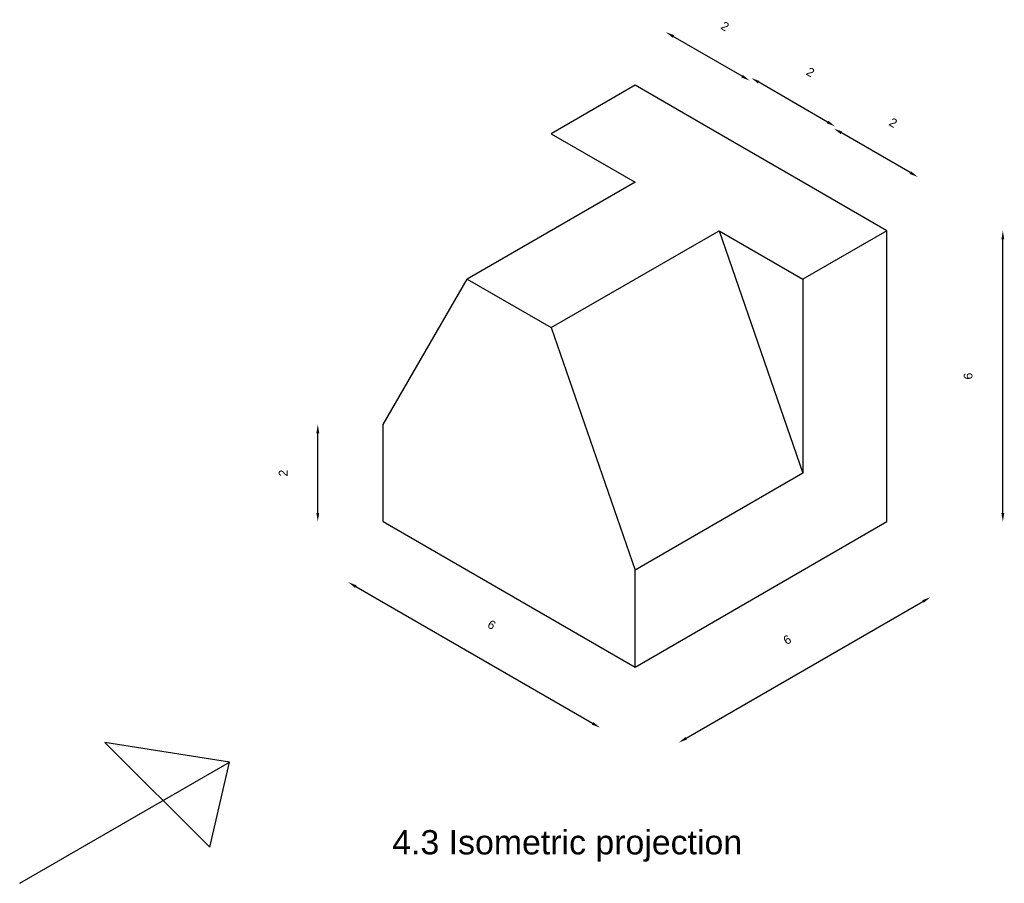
# Model space of a CAD drawing. Header units: inches. Extents: x 678 to 834, y 506 to 621.
# Tile 3 of 5: x 684 to 705, y 598 to 615. Entities that reach past the tile are written whole.
import ezdxf

# ---------------------------------------------------------------- set-up
doc = ezdxf.new("R2010")
doc.units = ezdxf.units.IN
doc.styles.get("Standard").update_dxf_attribs({"font": 'Arial.ttf'})
doc.dimstyles.new('ISO-25', dxfattribs={"dimtxt": 0.18, "dimasz": 0.18, "dimexe": 1.25, "dimexo": 0.625, "dimtad": 1, "dimtoh": 1, "dimtxsty": 'Standard', "dimcen": 2.5, "dimse1": 1, "dimse2": 1, "dimadec": 0, "dimazin": 0, "dimtfac": 1, "dimtmove": 0, "dimatfit": 3, "dimfxl": 1, "dimarcsym": 0})

# ---------------------------------------------------------------- blocks, each defined once
blk = doc.blocks.new('*D14')
at = {"color": 0, "lineweight": -2, "transparency": 16777216}
blk.add_line((691.225, 603.795), (696.109, 600.975), dxfattribs=at)
at = {"color": 0, "transparency": 16777216}
for points in [[(691.24, 603.821), (691.21, 603.769), (691.069, 603.885)], [(696.124, 601.001), (696.094, 600.949), (696.265, 600.885)]]:
    blk.add_solid(points, dxfattribs=at)
at = {"layer": 'Defpoints', "color": 0, "transparency": 16777216}
for p in [(691.791, 605.136), (696.987, 602.136), (696.265, 600.885)]:
    blk.add_point(p, dxfattribs=at)
at = {"color": 0, "transparency": 16777216, "insert": (694.026, 603.006), "char_height": 0.18, "attachment_point": 5, "rotation": 330}
blk.add_mtext('6', dxfattribs=at)
blk = doc.blocks.new('*D15')
at = {"color": 0, "lineweight": -2, "transparency": 16777216}
blk.add_line((698.043, 600.667), (702.928, 603.487), dxfattribs=at)
at = {"color": 0, "transparency": 16777216}
for points in [[(702.913, 603.513), (702.943, 603.461), (703.083, 603.577)], [(698.028, 600.693), (698.058, 600.641), (697.887, 600.577)]]:
    blk.add_solid(points, dxfattribs=at)
at = {"layer": 'Defpoints', "color": 0, "transparency": 16777216}
for p in [(702.184, 605.136), (703.083, 603.577), (696.987, 602.136)]:
    blk.add_point(p, dxfattribs=at)
at = {"color": 0, "transparency": 16777216, "insert": (700.127, 602.698), "char_height": 0.18, "attachment_point": 5, "rotation": 30}
blk.add_mtext('6', dxfattribs=at)
blk = doc.blocks.new('*D16')
at = {"color": 0, "lineweight": -2, "transparency": 16777216}
blk.add_line((704.576, 605.316), (704.576, 610.956), dxfattribs=at)
at = {"color": 0, "transparency": 16777216}
for points in [[(704.546, 610.956), (704.606, 610.956), (704.576, 611.136)], [(704.546, 605.316), (704.606, 605.316), (704.576, 605.136)]]:
    blk.add_solid(points, dxfattribs=at)
at = {"layer": 'Defpoints', "color": 0, "transparency": 16777216}
for p in [(702.184, 611.136), (704.576, 611.136), (702.184, 605.136)]:
    blk.add_point(p, dxfattribs=at)
at = {"color": 0, "transparency": 16777216, "insert": (703.86, 608.136), "char_height": 0.18, "attachment_point": 5, "rotation": 90}
blk.add_mtext('6', dxfattribs=at)
blk = doc.blocks.new('*D44')
at = {"color": 0, "lineweight": -2, "transparency": 16777216}
blk.add_line((702.667, 612.333), (701.247, 613.153), dxfattribs=at)
at = {"color": 0, "transparency": 16777216}
for points in [[(701.262, 613.179), (701.232, 613.127), (701.091, 613.243)], [(702.682, 612.359), (702.652, 612.307), (702.823, 612.243)]]:
    blk.add_solid(points, dxfattribs=at)
at = {"layer": 'Defpoints', "color": 0, "transparency": 16777216}
for p in [(701.091, 613.243), (700.451, 612.136), (702.184, 611.136)]:
    blk.add_point(p, dxfattribs=at)
at = {"color": 0, "transparency": 16777216, "insert": (702.314, 613.363), "char_height": 0.18, "attachment_point": 5, "rotation": 330}
blk.add_mtext('2', dxfattribs=at)
blk = doc.blocks.new('*D45')
at = {"color": 0, "lineweight": -2, "transparency": 16777216}
blk.add_line((700.96, 613.376), (699.54, 614.196), dxfattribs=at)
at = {"color": 0, "transparency": 16777216}
for points in [[(699.555, 614.222), (699.525, 614.171), (699.384, 614.286)], [(700.975, 613.402), (700.945, 613.351), (701.116, 613.286)]]:
    blk.add_solid(points, dxfattribs=at)
at = {"layer": 'Defpoints', "color": 0, "transparency": 16777216}
for p in [(699.384, 614.286), (698.719, 613.136), (700.451, 612.136)]:
    blk.add_point(p, dxfattribs=at)
at = {"color": 0, "transparency": 16777216, "insert": (700.607, 614.406), "char_height": 0.18, "attachment_point": 5, "rotation": 330}
blk.add_mtext('2', dxfattribs=at)
blk = doc.blocks.new('*D46')
at = {"color": 0, "lineweight": -2, "transparency": 16777216}
blk.add_line((699.196, 614.322), (697.776, 615.142), dxfattribs=at)
at = {"color": 0, "transparency": 16777216}
for points in [[(697.791, 615.168), (697.761, 615.116), (697.62, 615.232)], [(699.211, 614.348), (699.181, 614.296), (699.352, 614.232)]]:
    blk.add_solid(points, dxfattribs=at)
at = {"layer": 'Defpoints', "color": 0, "transparency": 16777216}
for p in [(697.62, 615.232), (696.987, 614.136), (698.719, 613.136)]:
    blk.add_point(p, dxfattribs=at)
at = {"color": 0, "transparency": 16777216, "insert": (698.844, 615.351), "char_height": 0.18, "attachment_point": 5, "rotation": 330}
blk.add_mtext('2', dxfattribs=at)
blk = doc.blocks.new('*D47')
at = {"color": 0, "lineweight": -2, "transparency": 16777216}
blk.add_line((690.44, 605.316), (690.44, 606.956), dxfattribs=at)
at = {"color": 0, "transparency": 16777216}
for points in [[(690.41, 606.956), (690.47, 606.956), (690.44, 607.136)], [(690.41, 605.316), (690.47, 605.316), (690.44, 605.136)]]:
    blk.add_solid(points, dxfattribs=at)
at = {"layer": 'Defpoints', "color": 0, "transparency": 16777216}
for p in [(690.44, 607.136), (691.791, 607.136), (691.791, 605.136)]:
    blk.add_point(p, dxfattribs=at)
at = {"color": 0, "transparency": 16777216, "insert": (689.725, 606.136), "char_height": 0.18, "attachment_point": 5, "rotation": 90}
blk.add_mtext('2', dxfattribs=at)

msp = doc.modelspace()

# ---------------------------------------------------------------- linework, layer by layer
for p, q in [((696.987, 614.136), (695.255, 613.136)), ((698.719, 613.136), (696.987, 614.136)), ((696.987, 614.136), (696.987, 614.136)), ((695.255, 613.136), (696.987, 612.136)), ((700.451, 612.136), (698.719, 613.136)), ((696.987, 612.136), (693.523, 610.136)), ((696.987, 612.136), (696.987, 612.136)), ((702.184, 611.136), (700.451, 612.136)), ((700.451, 612.136), (700.451, 612.136)), ((695.255, 609.136), (698.719, 611.136)), ((698.719, 611.136), (698.719, 611.136)), ((698.719, 611.136), (700.451, 610.136)), ((698.719, 611.136), (700.451, 606.136)), ((702.184, 611.136), (700.451, 610.136)), ((702.184, 605.136), (702.184, 611.136)), ((691.791, 607.136), (693.523, 610.136)), ((693.523, 610.136), (693.523, 610.136)), ((693.523, 610.136), (695.255, 609.136)), ((700.451, 610.136), (700.451, 610.136)), ((700.451, 610.136), (700.451, 606.136)), ((695.255, 609.136), (695.255, 609.136)), ((695.255, 609.136), (696.987, 604.136)), ((691.791, 605.136), (691.791, 607.136)), ((691.791, 607.136), (691.791, 607.136)), ((700.451, 606.136), (696.987, 604.136)), ((700.451, 606.136), (700.451, 606.136)), ((691.791, 605.136), (696.987, 602.136)), ((696.987, 602.136), (702.184, 605.136)), ((696.987, 602.136), (696.987, 604.136)), ((686.047, 600.582), (688.21, 598.418)), ((688.617, 600.175), (686.047, 600.582)), ((684.288, 597.675), (688.617, 600.175)), ((688.21, 598.418), (688.617, 600.175))]:
    msp.add_line(p, q)

# ---------------------------------------------------------------- texts
at = {"insert": (691.976, 598.772), "char_height": 0.5, "attachment_point": 1}
msp.add_mtext_dynamic_manual_height_columns('4.3 Isometric projection', width=15.52706, gutter_width=12.5, heights=[0], dxfattribs=at)

# ---------------------------------------------------------------- dimensions: what is measured, and where the dimension line sits
for p1, p2, distance, picture, middle in [((698.719, 613.136), (696.987, 614.136), -1.265, '*D46', (698.844, 615.351)), ((700.451, 612.136), (698.719, 613.136), -1.329, '*D45', (700.607, 614.406)), ((702.184, 611.136), (700.451, 612.136), -1.279, '*D44', (702.314, 613.363)), ((691.791, 605.136), (696.987, 602.136), -1.444, '*D14', (694.026, 603.006)), ((696.987, 602.136), (702.184, 605.136), -1.8, '*D15', (700.127, 602.698))]:
    dim = msp.add_aligned_dim(p1=p1, p2=p2, distance=distance, dimstyle='ISO-25')
    dim.commit()
    dim.dimension.update_dxf_attribs({"geometry": picture, "text_midpoint": middle})
for base, p1, p2, picture, middle in [((704.576, 611.136), (702.184, 605.136), (702.184, 611.136), '*D16', (703.86, 608.136)), ((690.44, 607.136), (691.791, 605.136), (691.791, 607.136), '*D47', (689.725, 606.136))]:
    dim = msp.add_linear_dim(base=base, p1=p1, p2=p2, angle=90, dimstyle='ISO-25')
    dim.commit()
    dim.dimension.update_dxf_attribs({"geometry": picture, "text_midpoint": middle})

doc.saveas('drawing.dxf')
